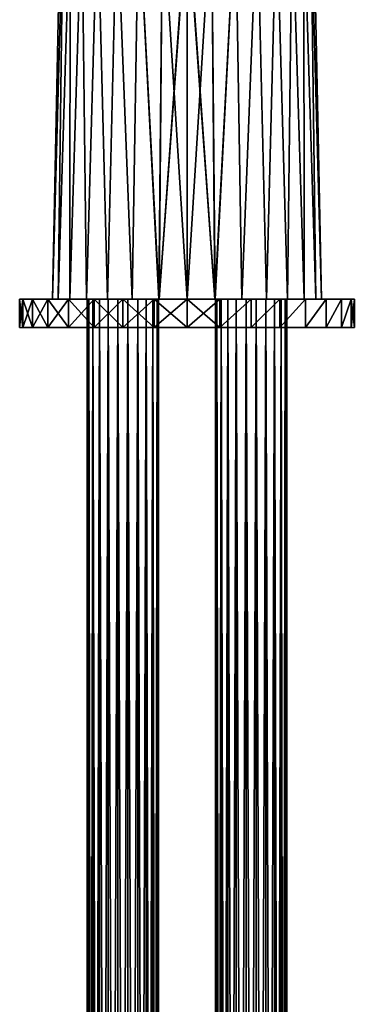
# Model space of a CAD drawing. Header units: millimetres. Extents: x -24 to 24, y -375 to 177.
# Tile 2 of 14: x -24 to 24, y -99 to 39. Entities that reach past the tile are written whole.
import ezdxf

# ---------------------------------------------------------------- set-up
doc = ezdxf.new("R2010")
doc.units = ezdxf.units.MM
doc.header["$LTSCALE"] = 101.851852
for name, color, linetype in [('1', 7, 'CONTINUOUS'), ('10', 7, 'CONTINUOUS'), ('11', 7, 'CONTINUOUS'), ('12', 7, 'CONTINUOUS'), ('13', 7, 'CONTINUOUS'), ('14', 7, 'CONTINUOUS'), ('2', 7, 'CONTINUOUS'), ('3', 7, 'CONTINUOUS'), ('4', 7, 'CONTINUOUS'), ('5', 7, 'CONTINUOUS')]:
    doc.layers.add(name, color=color, linetype=linetype)

msp = doc.modelspace()

# ---------------------------------------------------------------- linework, layer by layer
at = {"layer": '1', "color": 7, "linetype": 'CONTINUOUS', "true_color": 0xa2afbf}
for points in [[(-14, -375), (-14, 0), (-13.8, 0, -1.41), (-14, -375)], [(-14, -375), (-13.8, 0, -1.41), (-13.8, -375, -1.41), (-14, -375)], [(-13.8, 0, -1.41), (-13.21, 0, -2.7), (-13.8, -375, -1.41), (-13.8, 0, -1.41)], [(-13.8, -375, -1.41), (-13.21, 0, -2.7), (-13.21, -375, -2.7), (-13.8, -375, -1.41)], [(-13.21, 0, -2.7), (-12.27, 0, -3.78), (-13.21, -375, -2.7), (-13.21, 0, -2.7)], [(-13.21, -375, -2.7), (-12.27, 0, -3.78), (-12.27, -375, -3.78), (-13.21, -375, -2.7)], [(-12.27, 0, -3.78), (-11.08, 0, -4.55), (-12.27, -375, -3.78), (-12.27, 0, -3.78)], [(-12.27, -375, -3.78), (-11.08, 0, -4.55), (-11.08, -375, -4.55), (-12.27, -375, -3.78)], [(-11.08, 0, -4.55), (-9.71, 0, -4.95), (-11.08, -375, -4.55), (-11.08, 0, -4.55)], [(-11.08, -375, -4.55), (-9.71, 0, -4.95), (-9.71, -375, -4.95), (-11.08, -375, -4.55)], [(-9.71, 0, -4.95), (-8.29, 0, -4.95), (-9.71, -375, -4.95), (-9.71, 0, -4.95)], [(-9.71, -375, -4.95), (-8.29, 0, -4.95), (-8.29, -375, -4.95), (-9.71, -375, -4.95)], [(-8.29, 0, -4.95), (-6.92, 0, -4.55), (-8.29, -375, -4.95), (-8.29, 0, -4.95)], [(-8.29, -375, -4.95), (-6.92, 0, -4.55), (-6.92, -375, -4.55), (-8.29, -375, -4.95)], [(-6.92, 0, -4.55), (-5.73, 0, -3.78), (-6.92, -375, -4.55), (-6.92, 0, -4.55)], [(-6.92, -375, -4.55), (-5.73, 0, -3.78), (-5.73, -375, -3.78), (-6.92, -375, -4.55)], [(-5.73, 0, -3.78), (-4.79, 0, -2.7), (-5.73, -375, -3.78), (-5.73, 0, -3.78)], [(-5.73, -375, -3.78), (-4.79, 0, -2.7), (-4.79, -375, -2.7), (-5.73, -375, -3.78)], [(-4.79, 0, -2.7), (-4.2, 0, -1.41), (-4.79, -375, -2.7), (-4.79, 0, -2.7)], [(-4.79, -375, -2.7), (-4.2, 0, -1.41), (-4.2, -375, -1.41), (-4.79, -375, -2.7)], [(-4, 0), (-4, -375), (-4.2, -375, -1.41), (-4, 0)], [(-4.2, 0, -1.41), (-4, 0), (-4.2, -375, -1.41), (-4.2, 0, -1.41)]]:
    msp.add_3dface(points, dxfattribs=at)
at = {"layer": '10', "color": 7, "linetype": 'CONTINUOUS', "true_color": 0xe0f2ff}
for points in [[(-17.41, 55, 3.46), (-17.75, 55), (-18.9, 0, 1.99), (-17.41, 55, 3.46)], [(-18.07, 0, 5.88), (-17.41, 55, 3.46), (-18.9, 0, 1.99), (-18.07, 0, 5.88)], [(-17.75, 55), (-17.41, 55, -3.46), (-18.9, 0, -1.99), (-17.75, 55)], [(-18.9, 0, 1.99), (-17.75, 55), (-18.9, 0, -1.99), (-18.9, 0, 1.99)], [(-18.9, 0, -1.99), (-17.41, 55, -3.46), (-18.07, 0, -5.88), (-18.9, 0, -1.99)], [(-16.4, 55, 6.79), (-17.41, 55, 3.46), (-18.07, 0, 5.88), (-16.4, 55, 6.79)], [(-16.45, 0, 9.51), (-16.4, 55, 6.79), (-18.07, 0, 5.88), (-16.45, 0, 9.51)], [(-17.41, 55, -3.46), (-16.4, 55, -6.79), (-18.07, 0, -5.88), (-17.41, 55, -3.46)], [(-18.07, 0, -5.88), (-16.4, 55, -6.79), (-16.45, 0, -9.51), (-18.07, 0, -5.88)], [(-14.76, 55, 9.86), (-16.4, 55, 6.79), (-16.45, 0, 9.51), (-14.76, 55, 9.86)], [(-14.11, 0, 12.72), (-14.76, 55, 9.86), (-16.45, 0, 9.51), (-14.11, 0, 12.72)], [(-16.4, 55, -6.79), (-14.76, 55, -9.86), (-16.45, 0, -9.51), (-16.4, 55, -6.79)], [(-16.45, 0, -9.51), (-14.76, 55, -9.86), (-14.11, 0, -12.72), (-16.45, 0, -9.51)], [(-12.55, 55, 12.55), (-14.76, 55, 9.86), (-14.11, 0, 12.72), (-12.55, 55, 12.55)], [(-14.76, 55, -9.86), (-12.55, 55, -12.55), (-14.11, 0, -12.72), (-14.76, 55, -9.86)], [(-11.16, 0, 15.38), (-12.55, 55, 12.55), (-14.11, 0, 12.72), (-11.16, 0, 15.38)], [(-14.11, 0, -12.72), (-12.55, 55, -12.55), (-11.16, 0, -15.38), (-14.11, 0, -12.72)], [(-9.86, 55, 14.76), (-12.55, 55, 12.55), (-11.16, 0, 15.38), (-9.86, 55, 14.76)], [(-12.55, 55, -12.55), (-9.86, 55, -14.76), (-11.16, 0, -15.38), (-12.55, 55, -12.55)], [(-7.72, 0, 17.36), (-9.86, 55, 14.76), (-11.16, 0, 15.38), (-7.72, 0, 17.36)], [(-11.16, 0, -15.38), (-9.86, 55, -14.76), (-7.71, 0, -17.37), (-11.16, 0, -15.38)], [(-6.79, 55, 16.4), (-9.86, 55, 14.76), (-7.72, 0, 17.36), (-6.79, 55, 16.4)], [(-9.86, 55, -14.76), (-6.79, 55, -16.4), (-7.71, 0, -17.37), (-9.86, 55, -14.76)], [(-3.94, 0, 18.59), (-6.79, 55, 16.4), (-7.72, 0, 17.36), (-3.94, 0, 18.59)], [(-7.71, 0, -17.37), (-6.79, 55, -16.4), (-3.93, 0, -18.59), (-7.71, 0, -17.37)], [(-3.46, 55, 17.41), (-6.79, 55, 16.4), (-3.94, 0, 18.59), (-3.46, 55, 17.41)], [(-6.79, 55, -16.4), (-3.46, 55, -17.41), (-3.93, 0, -18.59), (-6.79, 55, -16.4)], [(0, 0, 19), (-3.46, 55, 17.41), (-3.94, 0, 18.59), (0, 0, 19)], [(-3.46, 55, -17.41), (0, 54.99, -17.75), (-3.93, 0, -18.59), (-3.46, 55, -17.41)], [(-3.93, 0, -18.59), (0, 54.99, -17.75), (0, 54.2, -17.77), (-3.93, 0, -18.59)], [(0, 0, -19), (-3.93, 0, -18.59), (0, 54.2, -17.77), (0, 0, -19)], [(0, 54.2, 17.77), (-3.46, 55, 17.41), (0, 0, 19), (0, 54.2, 17.77)]]:
    msp.add_3dface(points, dxfattribs=at)
at = {"layer": '11', "color": 7, "linetype": 'CONTINUOUS', "true_color": 0xe0f2ff}
for points in [[(0, 54.99, 17.75), (3.93, 0, 18.59), (3.46, 55, 17.41), (0, 54.99, 17.75)], [(0, 0, -19), (0, 54.2, -17.77), (3.46, 55, -17.41), (0, 0, -19)], [(3.94, 0, -18.59), (0, 0, -19), (3.46, 55, -17.41), (3.94, 0, -18.59)], [(0, 54.99, 17.75), (0, 54.2, 17.77), (3.93, 0, 18.59), (0, 54.99, 17.75)], [(0, 54.2, 17.77), (0, 0, 19), (3.93, 0, 18.59), (0, 54.2, 17.77)], [(6.79, 55, -16.4), (3.94, 0, -18.59), (3.46, 55, -17.41), (6.79, 55, -16.4)], [(3.46, 55, 17.41), (3.93, 0, 18.59), (6.79, 55, 16.4), (3.46, 55, 17.41)], [(3.93, 0, 18.59), (7.71, 0, 17.37), (6.79, 55, 16.4), (3.93, 0, 18.59)], [(7.72, 0, -17.36), (3.94, 0, -18.59), (6.79, 55, -16.4), (7.72, 0, -17.36)], [(9.86, 55, -14.76), (7.72, 0, -17.36), (6.79, 55, -16.4), (9.86, 55, -14.76)], [(6.79, 55, 16.4), (7.71, 0, 17.37), (9.86, 55, 14.76), (6.79, 55, 16.4)], [(7.71, 0, 17.37), (11.16, 0, 15.38), (9.86, 55, 14.76), (7.71, 0, 17.37)], [(11.16, 0, -15.38), (7.72, 0, -17.36), (9.86, 55, -14.76), (11.16, 0, -15.38)], [(12.55, 55, -12.55), (11.16, 0, -15.38), (9.86, 55, -14.76), (12.55, 55, -12.55)], [(9.86, 55, 14.76), (11.16, 0, 15.38), (12.55, 55, 12.55), (9.86, 55, 14.76)], [(14.11, 0, -12.72), (11.16, 0, -15.38), (12.55, 55, -12.55), (14.11, 0, -12.72)], [(11.16, 0, 15.38), (14.11, 0, 12.72), (12.55, 55, 12.55), (11.16, 0, 15.38)], [(14.76, 55, -9.86), (14.11, 0, -12.72), (12.55, 55, -12.55), (14.76, 55, -9.86)], [(12.55, 55, 12.55), (14.11, 0, 12.72), (14.76, 55, 9.86), (12.55, 55, 12.55)], [(16.45, 0, -9.51), (14.11, 0, -12.72), (14.76, 55, -9.86), (16.45, 0, -9.51)], [(14.11, 0, 12.72), (16.45, 0, 9.51), (14.76, 55, 9.86), (14.11, 0, 12.72)], [(16.4, 55, -6.79), (16.45, 0, -9.51), (14.76, 55, -9.86), (16.4, 55, -6.79)], [(14.76, 55, 9.86), (16.45, 0, 9.51), (16.4, 55, 6.79), (14.76, 55, 9.86)], [(18.07, 0, -5.88), (16.45, 0, -9.51), (16.4, 55, -6.79), (18.07, 0, -5.88)], [(17.41, 55, -3.46), (18.07, 0, -5.88), (16.4, 55, -6.79), (17.41, 55, -3.46)], [(16.45, 0, 9.51), (18.07, 0, 5.88), (16.4, 55, 6.79), (16.45, 0, 9.51)], [(16.4, 55, 6.79), (18.07, 0, 5.88), (17.41, 55, 3.46), (16.4, 55, 6.79)], [(18.9, 0, -1.99), (18.07, 0, -5.88), (17.41, 55, -3.46), (18.9, 0, -1.99)], [(17.75, 55), (18.9, 0, -1.99), (17.41, 55, -3.46), (17.75, 55)], [(18.07, 0, 5.88), (18.9, 0, 1.99), (17.41, 55, 3.46), (18.07, 0, 5.88)], [(17.41, 55, 3.46), (18.9, 0, 1.99), (17.75, 55), (17.41, 55, 3.46)], [(18.9, 0, 1.99), (18.9, 0, -1.99), (17.75, 55), (18.9, 0, 1.99)]]:
    msp.add_3dface(points, dxfattribs=at)
at = {"layer": '12', "color": 7, "linetype": 'CONTINUOUS', "true_color": 0xe0f2ff}
for points in [[(-23.05, -4, -4.59), (-23.5, -4), (-23.05, 0, -4.59), (-23.05, -4, -4.59)], [(-23.5, -4), (-23.05, -4, 4.59), (-23.5, 0), (-23.5, -4)], [(-23.05, 0, -4.59), (-23.5, -4), (-23.5, 0), (-23.05, 0, -4.59)], [(-23.5, 0), (-23.05, -4, 4.59), (-23.05, 0, 4.59), (-23.5, 0)], [(-21.71, -4, -8.99), (-23.05, -4, -4.59), (-21.71, 0, -9), (-21.71, -4, -8.99)], [(-21.71, 0, -9), (-23.05, -4, -4.59), (-23.05, 0, -4.59), (-21.71, 0, -9)], [(-23.05, -4, 4.59), (-21.71, -4, 8.99), (-23.05, 0, 4.59), (-23.05, -4, 4.59)], [(-23.05, 0, 4.59), (-21.71, -4, 8.99), (-21.71, 0, 9), (-23.05, 0, 4.59)], [(-19.54, -4, -13.06), (-21.71, -4, -8.99), (-19.54, 0, -13.06), (-19.54, -4, -13.06)], [(-19.54, 0, -13.06), (-21.71, -4, -8.99), (-21.71, 0, -9), (-19.54, 0, -13.06)], [(-21.71, -4, 8.99), (-19.54, -4, 13.06), (-21.71, 0, 9), (-21.71, -4, 8.99)], [(-21.71, 0, 9), (-19.54, -4, 13.06), (-19.54, 0, 13.06), (-21.71, 0, 9)], [(-16.62, -4, -16.62), (-19.54, -4, -13.06), (-16.62, 0, -16.62), (-16.62, -4, -16.62)], [(-16.62, 0, -16.62), (-19.54, -4, -13.06), (-19.54, 0, -13.06), (-16.62, 0, -16.62)], [(-19.54, -4, 13.06), (-16.62, -4, 16.62), (-19.54, 0, 13.06), (-19.54, -4, 13.06)], [(-19.54, 0, 13.06), (-16.62, -4, 16.62), (-16.62, 0, 16.62), (-19.54, 0, 13.06)], [(-13.06, -4, -19.54), (-16.62, -4, -16.62), (-13.06, 0, -19.54), (-13.06, -4, -19.54)], [(-13.06, 0, -19.54), (-16.62, -4, -16.62), (-16.62, 0, -16.62), (-13.06, 0, -19.54)], [(-16.62, -4, 16.62), (-13.06, -4, 19.54), (-16.62, 0, 16.62), (-16.62, -4, 16.62)], [(-16.62, 0, 16.62), (-13.06, -4, 19.54), (-13.06, 0, 19.54), (-16.62, 0, 16.62)], [(-8.99, -4, -21.71), (-13.06, -4, -19.54), (-9, 0, -21.71), (-8.99, -4, -21.71)], [(-9, 0, -21.71), (-13.06, -4, -19.54), (-13.06, 0, -19.54), (-9, 0, -21.71)], [(-13.06, -4, 19.54), (-8.99, -4, 21.71), (-13.06, 0, 19.54), (-13.06, -4, 19.54)], [(-13.06, 0, 19.54), (-8.99, -4, 21.71), (-9, 0, 21.71), (-13.06, 0, 19.54)], [(-4.59, 0, -23.05), (-8.99, -4, -21.71), (-9, 0, -21.71), (-4.59, 0, -23.05)], [(-8.99, -4, 21.71), (-4.59, -4, 23.05), (-9, 0, 21.71), (-8.99, -4, 21.71)], [(-9, 0, 21.71), (-4.59, -4, 23.05), (-4.59, 0, 23.05), (-9, 0, 21.71)], [(-4.59, -4, -23.05), (-8.99, -4, -21.71), (-4.59, 0, -23.05), (-4.59, -4, -23.05)], [(-4.59, -4, 23.05), (0, -4, 23.5), (-4.59, 0, 23.05), (-4.59, -4, 23.05)], [(-4.59, 0, 23.05), (0, -4, 23.5), (0, 0, 23.5), (-4.59, 0, 23.05)], [(0, -4, -23.5), (-4.59, -4, -23.05), (0, 0, -23.5), (0, -4, -23.5)], [(0, 0, -23.5), (-4.59, -4, -23.05), (-4.59, 0, -23.05), (0, 0, -23.5)]]:
    msp.add_3dface(points, dxfattribs=at)
at = {"layer": '13', "color": 7, "linetype": 'CONTINUOUS', "true_color": 0xe0f2ff}
for points in [[(0, -4, 23.5), (4.59, -4, 23.05), (0, 0, 23.5), (0, -4, 23.5)], [(0, 0, 23.5), (4.59, -4, 23.05), (4.59, 0, 23.05), (0, 0, 23.5)], [(4.59, -4, -23.05), (0, -4, -23.5), (4.59, 0, -23.05), (4.59, -4, -23.05)], [(0, -4, -23.5), (0, 0, -23.5), (4.59, 0, -23.05), (0, -4, -23.5)], [(4.59, -4, 23.05), (8.99, -4, 21.71), (9, 0, 21.71), (4.59, -4, 23.05)], [(4.59, 0, 23.05), (4.59, -4, 23.05), (9, 0, 21.71), (4.59, 0, 23.05)], [(8.99, -4, -21.71), (4.59, -4, -23.05), (9, 0, -21.71), (8.99, -4, -21.71)], [(9, 0, -21.71), (4.59, -4, -23.05), (4.59, 0, -23.05), (9, 0, -21.71)], [(8.99, -4, 21.71), (13.06, -4, 19.54), (13.06, 0, 19.54), (8.99, -4, 21.71)], [(9, 0, 21.71), (8.99, -4, 21.71), (13.06, 0, 19.54), (9, 0, 21.71)], [(13.06, -4, -19.54), (8.99, -4, -21.71), (13.06, 0, -19.54), (13.06, -4, -19.54)], [(13.06, 0, -19.54), (8.99, -4, -21.71), (9, 0, -21.71), (13.06, 0, -19.54)], [(13.06, -4, 19.54), (16.62, -4, 16.62), (16.62, 0, 16.62), (13.06, -4, 19.54)], [(13.06, 0, 19.54), (13.06, -4, 19.54), (16.62, 0, 16.62), (13.06, 0, 19.54)], [(16.62, -4, -16.62), (13.06, -4, -19.54), (16.62, 0, -16.62), (16.62, -4, -16.62)], [(16.62, 0, -16.62), (13.06, -4, -19.54), (13.06, 0, -19.54), (16.62, 0, -16.62)], [(16.62, -4, 16.62), (19.54, -4, 13.06), (19.54, 0, 13.06), (16.62, -4, 16.62)], [(16.62, 0, 16.62), (16.62, -4, 16.62), (19.54, 0, 13.06), (16.62, 0, 16.62)], [(19.54, -4, -13.06), (16.62, -4, -16.62), (19.54, 0, -13.06), (19.54, -4, -13.06)], [(19.54, 0, -13.06), (16.62, -4, -16.62), (16.62, 0, -16.62), (19.54, 0, -13.06)], [(19.54, -4, 13.06), (21.71, -4, 8.99), (21.71, 0, 9), (19.54, -4, 13.06)], [(19.54, 0, 13.06), (19.54, -4, 13.06), (21.71, 0, 9), (19.54, 0, 13.06)], [(21.71, -4, -8.99), (19.54, -4, -13.06), (21.71, 0, -9), (21.71, -4, -8.99)], [(21.71, 0, -9), (19.54, -4, -13.06), (19.54, 0, -13.06), (21.71, 0, -9)], [(21.71, -4, 8.99), (23.05, -4, 4.59), (23.05, 0, 4.59), (21.71, -4, 8.99)], [(21.71, 0, 9), (21.71, -4, 8.99), (23.05, 0, 4.59), (21.71, 0, 9)], [(23.05, -4, -4.59), (21.71, -4, -8.99), (23.05, 0, -4.59), (23.05, -4, -4.59)], [(23.05, 0, -4.59), (21.71, -4, -8.99), (21.71, 0, -9), (23.05, 0, -4.59)], [(23.05, -4, 4.59), (23.5, -4), (23.5, 0, 0), (23.05, -4, 4.59)], [(23.05, 0, 4.59), (23.05, -4, 4.59), (23.5, 0, 0), (23.05, 0, 4.59)], [(23.5, -4), (23.05, -4, -4.59), (23.05, 0, -4.59), (23.5, -4)], [(23.5, 0, 0), (23.5, -4), (23.05, 0, -4.59), (23.5, 0, 0)]]:
    msp.add_3dface(points, dxfattribs=at)
at = {"layer": '14', "color": 7, "linetype": 'CONTINUOUS', "true_color": 0xe0f2ff}
for points in [[(-23.05, 0, -4.59), (-23.5, 0), (-23.05, 0, 4.59), (-23.05, 0, -4.59)], [(-21.71, 0, -9), (-23.05, 0, -4.59), (-21.71, 0, 9), (-21.71, 0, -9)], [(-23.05, 0, -4.59), (-23.05, 0, 4.59), (-21.71, 0, 9), (-23.05, 0, -4.59)], [(-19.54, 0, -13.06), (-21.71, 0, -9), (-19.54, 0, 13.06), (-19.54, 0, -13.06)], [(-21.71, 0, -9), (-21.71, 0, 9), (-19.54, 0, 13.06), (-21.71, 0, -9)], [(-18.9, 0, 1.99), (-18.9, 0, -1.99), (-19.54, 0, -13.06), (-18.9, 0, 1.99)], [(-18.9, 0, 1.99), (-19.54, 0, -13.06), (-19.54, 0, 13.06), (-18.9, 0, 1.99)], [(-18.9, 0, 1.99), (-19.54, 0, 13.06), (-16.62, 0, 16.62), (-18.9, 0, 1.99)], [(-18.9, 0, -1.99), (-18.07, 0, -5.88), (-19.54, 0, -13.06), (-18.9, 0, -1.99)], [(-18.07, 0, -5.88), (-16.62, 0, -16.62), (-19.54, 0, -13.06), (-18.07, 0, -5.88)], [(-18.07, 0, 5.88), (-18.9, 0, 1.99), (-16.62, 0, 16.62), (-18.07, 0, 5.88)], [(-16.45, 0, 9.51), (-18.07, 0, 5.88), (-16.62, 0, 16.62), (-16.45, 0, 9.51)], [(-18.07, 0, -5.88), (-16.45, 0, -9.51), (-16.62, 0, -16.62), (-18.07, 0, -5.88)], [(-16.45, 0, 9.51), (-16.62, 0, 16.62), (-13.06, 0, 19.54), (-16.45, 0, 9.51)], [(-16.45, 0, -9.51), (-14.11, 0, -12.72), (-16.62, 0, -16.62), (-16.45, 0, -9.51)], [(-14.11, 0, -12.72), (-13.06, 0, -19.54), (-16.62, 0, -16.62), (-14.11, 0, -12.72)], [(-14.11, 0, 12.72), (-16.45, 0, 9.51), (-13.06, 0, 19.54), (-14.11, 0, 12.72)], [(-11.16, 0, 15.38), (-14.11, 0, 12.72), (-13.06, 0, 19.54), (-11.16, 0, 15.38)], [(-14.11, 0, -12.72), (-11.16, 0, -15.38), (-13.06, 0, -19.54), (-14.11, 0, -12.72)], [(-11.16, 0, 15.38), (-13.06, 0, 19.54), (-9, 0, 21.71), (-11.16, 0, 15.38)], [(-11.16, 0, -15.38), (-9, 0, -21.71), (-13.06, 0, -19.54), (-11.16, 0, -15.38)], [(-7.72, 0, 17.36), (-11.16, 0, 15.38), (-9, 0, 21.71), (-7.72, 0, 17.36)], [(-11.16, 0, -15.38), (-7.71, 0, -17.37), (-9, 0, -21.71), (-11.16, 0, -15.38)], [(-7.72, 0, 17.36), (-9, 0, 21.71), (-4.59, 0, 23.05), (-7.72, 0, 17.36)], [(-7.71, 0, -17.37), (-4.59, 0, -23.05), (-9, 0, -21.71), (-7.71, 0, -17.37)], [(-3.94, 0, 18.59), (-7.72, 0, 17.36), (-4.59, 0, 23.05), (-3.94, 0, 18.59)], [(-7.71, 0, -17.37), (-3.93, 0, -18.59), (-4.59, 0, -23.05), (-7.71, 0, -17.37)], [(-3.94, 0, 18.59), (-4.59, 0, 23.05), (0, 0, 23.5), (-3.94, 0, 18.59)], [(-3.93, 0, -18.59), (0, 0, -19), (-4.59, 0, -23.05), (-3.93, 0, -18.59)], [(0, 0, -19), (0, 0, -23.5), (-4.59, 0, -23.05), (0, 0, -19)], [(0, 0, 19), (-3.94, 0, 18.59), (0, 0, 23.5), (0, 0, 19)], [(3.93, 0, 18.59), (0, 0, 19), (4.59, 0, 23.05), (3.93, 0, 18.59)], [(0, 0, 19), (0, 0, 23.5), (4.59, 0, 23.05), (0, 0, 19)], [(0, 0, -19), (3.94, 0, -18.59), (0, 0, -23.5), (0, 0, -19)], [(0, 0, -23.5), (3.94, 0, -18.59), (4.59, 0, -23.05), (0, 0, -23.5)], [(7.71, 0, 17.37), (3.93, 0, 18.59), (4.59, 0, 23.05), (7.71, 0, 17.37)], [(3.94, 0, -18.59), (7.72, 0, -17.36), (4.59, 0, -23.05), (3.94, 0, -18.59)], [(7.72, 0, -17.36), (9, 0, -21.71), (4.59, 0, -23.05), (7.72, 0, -17.36)], [(7.71, 0, 17.37), (4.59, 0, 23.05), (9, 0, 21.71), (7.71, 0, 17.37)], [(11.16, 0, 15.38), (7.71, 0, 17.37), (9, 0, 21.71), (11.16, 0, 15.38)], [(7.72, 0, -17.36), (11.16, 0, -15.38), (9, 0, -21.71), (7.72, 0, -17.36)], [(11.16, 0, -15.38), (13.06, 0, -19.54), (9, 0, -21.71), (11.16, 0, -15.38)], [(11.16, 0, 15.38), (9, 0, 21.71), (13.06, 0, 19.54), (11.16, 0, 15.38)], [(11.16, 0, -15.38), (14.11, 0, -12.72), (13.06, 0, -19.54), (11.16, 0, -15.38)], [(14.11, 0, 12.72), (11.16, 0, 15.38), (13.06, 0, 19.54), (14.11, 0, 12.72)], [(14.11, 0, -12.72), (16.45, 0, -9.51), (13.06, 0, -19.54), (14.11, 0, -12.72)], [(16.45, 0, -9.51), (16.62, 0, -16.62), (13.06, 0, -19.54), (16.45, 0, -9.51)], [(14.11, 0, 12.72), (13.06, 0, 19.54), (16.62, 0, 16.62), (14.11, 0, 12.72)], [(16.45, 0, 9.51), (14.11, 0, 12.72), (16.62, 0, 16.62), (16.45, 0, 9.51)], [(16.45, 0, -9.51), (18.07, 0, -5.88), (16.62, 0, -16.62), (16.45, 0, -9.51)], [(18.07, 0, 5.88), (16.45, 0, 9.51), (16.62, 0, 16.62), (18.07, 0, 5.88)], [(18.07, 0, -5.88), (18.9, 0, -1.99), (16.62, 0, -16.62), (18.07, 0, -5.88)], [(18.9, 0, -1.99), (19.54, 0, -13.06), (16.62, 0, -16.62), (18.9, 0, -1.99)], [(18.07, 0, 5.88), (16.62, 0, 16.62), (19.54, 0, 13.06), (18.07, 0, 5.88)], [(18.9, 0, 1.99), (18.07, 0, 5.88), (19.54, 0, 13.06), (18.9, 0, 1.99)], [(18.9, 0, -1.99), (18.9, 0, 1.99), (19.54, 0, 13.06), (18.9, 0, -1.99)], [(18.9, 0, -1.99), (19.54, 0, 13.06), (19.54, 0, -13.06), (18.9, 0, -1.99)], [(19.54, 0, 13.06), (21.71, 0, 9), (19.54, 0, -13.06), (19.54, 0, 13.06)], [(21.71, 0, 9), (21.71, 0, -9), (19.54, 0, -13.06), (21.71, 0, 9)], [(21.71, 0, 9), (23.05, 0, 4.59), (21.71, 0, -9), (21.71, 0, 9)], [(23.05, 0, 4.59), (23.05, 0, -4.59), (21.71, 0, -9), (23.05, 0, 4.59)], [(23.05, 0, 4.59), (23.5, 0, 0), (23.05, 0, -4.59), (23.05, 0, 4.59)]]:
    msp.add_3dface(points, dxfattribs=at)
at = {"layer": '2', "color": 7, "linetype": 'CONTINUOUS', "true_color": 0xa2afbf}
for points in [[(-13.8, 0, 1.41), (-14, 0), (-13.8, -375, 1.41), (-13.8, 0, 1.41)], [(-13.8, -375, 1.41), (-14, 0), (-14, -375), (-13.8, -375, 1.41)], [(-13.21, 0, 2.7), (-13.8, 0, 1.41), (-13.21, -375, 2.7), (-13.21, 0, 2.7)], [(-13.21, -375, 2.7), (-13.8, 0, 1.41), (-13.8, -375, 1.41), (-13.21, -375, 2.7)], [(-12.27, 0, 3.78), (-13.21, 0, 2.7), (-12.27, -375, 3.78), (-12.27, 0, 3.78)], [(-12.27, -375, 3.78), (-13.21, 0, 2.7), (-13.21, -375, 2.7), (-12.27, -375, 3.78)], [(-11.08, 0, 4.55), (-12.27, 0, 3.78), (-11.08, -375, 4.55), (-11.08, 0, 4.55)], [(-11.08, -375, 4.55), (-12.27, 0, 3.78), (-12.27, -375, 3.78), (-11.08, -375, 4.55)], [(-9.71, 0, 4.95), (-11.08, 0, 4.55), (-9.71, -375, 4.95), (-9.71, 0, 4.95)], [(-9.71, -375, 4.95), (-11.08, 0, 4.55), (-11.08, -375, 4.55), (-9.71, -375, 4.95)], [(-8.29, 0, 4.95), (-9.71, 0, 4.95), (-8.29, -375, 4.95), (-8.29, 0, 4.95)], [(-8.29, -375, 4.95), (-9.71, 0, 4.95), (-9.71, -375, 4.95), (-8.29, -375, 4.95)], [(-6.92, 0, 4.55), (-8.29, 0, 4.95), (-6.92, -375, 4.55), (-6.92, 0, 4.55)], [(-6.92, -375, 4.55), (-8.29, 0, 4.95), (-8.29, -375, 4.95), (-6.92, -375, 4.55)], [(-5.73, 0, 3.78), (-6.92, 0, 4.55), (-5.73, -375, 3.78), (-5.73, 0, 3.78)], [(-5.73, -375, 3.78), (-6.92, 0, 4.55), (-6.92, -375, 4.55), (-5.73, -375, 3.78)], [(-4.79, 0, 2.7), (-5.73, 0, 3.78), (-4.79, -375, 2.7), (-4.79, 0, 2.7)], [(-4.79, -375, 2.7), (-5.73, 0, 3.78), (-5.73, -375, 3.78), (-4.79, -375, 2.7)], [(-4.2, 0, 1.41), (-4.79, 0, 2.7), (-4.2, -375, 1.41), (-4.2, 0, 1.41)], [(-4.2, -375, 1.41), (-4.79, 0, 2.7), (-4.79, -375, 2.7), (-4.2, -375, 1.41)], [(-4, 0), (-4.2, 0, 1.41), (-4, -375), (-4, 0)], [(-4, -375), (-4.2, 0, 1.41), (-4.2, -375, 1.41), (-4, -375)]]:
    msp.add_3dface(points, dxfattribs=at)
at = {"layer": '3', "color": 7, "linetype": 'CONTINUOUS', "true_color": 0xa2afbf}
for points in [[(4, -375), (4, 0), (4.2, 0, -1.41), (4, -375)], [(4, -375), (4.2, 0, -1.41), (4.2, -375, -1.41), (4, -375)], [(4.2, 0, -1.41), (4.79, 0, -2.7), (4.2, -375, -1.41), (4.2, 0, -1.41)], [(4.2, -375, -1.41), (4.79, 0, -2.7), (4.79, -375, -2.7), (4.2, -375, -1.41)], [(4.79, 0, -2.7), (5.73, 0, -3.78), (4.79, -375, -2.7), (4.79, 0, -2.7)], [(4.79, -375, -2.7), (5.73, 0, -3.78), (5.73, -375, -3.78), (4.79, -375, -2.7)], [(5.73, 0, -3.78), (6.92, 0, -4.55), (5.73, -375, -3.78), (5.73, 0, -3.78)], [(5.73, -375, -3.78), (6.92, 0, -4.55), (6.92, -375, -4.55), (5.73, -375, -3.78)], [(6.92, 0, -4.55), (8.29, 0, -4.95), (6.92, -375, -4.55), (6.92, 0, -4.55)], [(6.92, -375, -4.55), (8.29, 0, -4.95), (8.29, -375, -4.95), (6.92, -375, -4.55)], [(8.29, 0, -4.95), (9.71, 0, -4.95), (8.29, -375, -4.95), (8.29, 0, -4.95)], [(8.29, -375, -4.95), (9.71, 0, -4.95), (9.71, -375, -4.95), (8.29, -375, -4.95)], [(9.71, 0, -4.95), (11.08, 0, -4.55), (9.71, -375, -4.95), (9.71, 0, -4.95)], [(9.71, -375, -4.95), (11.08, 0, -4.55), (11.08, -375, -4.55), (9.71, -375, -4.95)], [(11.08, 0, -4.55), (12.27, 0, -3.78), (11.08, -375, -4.55), (11.08, 0, -4.55)], [(11.08, -375, -4.55), (12.27, 0, -3.78), (12.27, -375, -3.78), (11.08, -375, -4.55)], [(12.27, 0, -3.78), (13.21, 0, -2.7), (12.27, -375, -3.78), (12.27, 0, -3.78)], [(12.27, -375, -3.78), (13.21, 0, -2.7), (13.21, -375, -2.7), (12.27, -375, -3.78)], [(13.21, 0, -2.7), (13.8, 0, -1.41), (13.21, -375, -2.7), (13.21, 0, -2.7)], [(13.21, -375, -2.7), (13.8, 0, -1.41), (13.8, -375, -1.41), (13.21, -375, -2.7)], [(14, 0), (14, -375), (13.8, -375, -1.41), (14, 0)], [(13.8, 0, -1.41), (14, 0), (13.8, -375, -1.41), (13.8, 0, -1.41)]]:
    msp.add_3dface(points, dxfattribs=at)
at = {"layer": '4', "color": 7, "linetype": 'CONTINUOUS', "true_color": 0xa2afbf}
for points in [[(4.2, 0, 1.41), (4, 0), (4.2, -375, 1.41), (4.2, 0, 1.41)], [(4.2, -375, 1.41), (4, 0), (4, -375), (4.2, -375, 1.41)], [(4.79, 0, 2.7), (4.2, 0, 1.41), (4.79, -375, 2.7), (4.79, 0, 2.7)], [(4.79, -375, 2.7), (4.2, 0, 1.41), (4.2, -375, 1.41), (4.79, -375, 2.7)], [(5.73, 0, 3.78), (4.79, 0, 2.7), (5.73, -375, 3.78), (5.73, 0, 3.78)], [(5.73, -375, 3.78), (4.79, 0, 2.7), (4.79, -375, 2.7), (5.73, -375, 3.78)], [(6.92, 0, 4.55), (5.73, 0, 3.78), (6.92, -375, 4.55), (6.92, 0, 4.55)], [(6.92, -375, 4.55), (5.73, 0, 3.78), (5.73, -375, 3.78), (6.92, -375, 4.55)], [(8.29, 0, 4.95), (6.92, 0, 4.55), (8.29, -375, 4.95), (8.29, 0, 4.95)], [(8.29, -375, 4.95), (6.92, 0, 4.55), (6.92, -375, 4.55), (8.29, -375, 4.95)], [(9.71, 0, 4.95), (8.29, 0, 4.95), (9.71, -375, 4.95), (9.71, 0, 4.95)], [(9.71, -375, 4.95), (8.29, 0, 4.95), (8.29, -375, 4.95), (9.71, -375, 4.95)], [(11.08, 0, 4.55), (9.71, 0, 4.95), (11.08, -375, 4.55), (11.08, 0, 4.55)], [(11.08, -375, 4.55), (9.71, 0, 4.95), (9.71, -375, 4.95), (11.08, -375, 4.55)], [(12.27, 0, 3.78), (11.08, 0, 4.55), (12.27, -375, 3.78), (12.27, 0, 3.78)], [(12.27, -375, 3.78), (11.08, 0, 4.55), (11.08, -375, 4.55), (12.27, -375, 3.78)], [(13.21, 0, 2.7), (12.27, 0, 3.78), (13.21, -375, 2.7), (13.21, 0, 2.7)], [(13.21, -375, 2.7), (12.27, 0, 3.78), (12.27, -375, 3.78), (13.21, -375, 2.7)], [(13.8, 0, 1.41), (13.21, 0, 2.7), (13.8, -375, 1.41), (13.8, 0, 1.41)], [(13.8, -375, 1.41), (13.21, 0, 2.7), (13.21, -375, 2.7), (13.8, -375, 1.41)], [(14, 0), (13.8, 0, 1.41), (14, -375), (14, 0)], [(14, -375), (13.8, 0, 1.41), (13.8, -375, 1.41), (14, -375)]]:
    msp.add_3dface(points, dxfattribs=at)
at = {"layer": '5', "color": 7, "linetype": 'CONTINUOUS', "true_color": 0xe0f2ff}
for points in [[(-23.5, -4), (-23.05, -4, -4.59), (-23.05, -4, 4.59), (-23.5, -4)], [(-23.05, -4, -4.59), (-21.71, -4, -8.99), (-23.05, -4, 4.59), (-23.05, -4, -4.59)], [(-23.05, -4, 4.59), (-21.71, -4, -8.99), (-21.71, -4, 8.99), (-23.05, -4, 4.59)], [(-21.71, -4, -8.99), (-19.54, -4, -13.06), (-21.71, -4, 8.99), (-21.71, -4, -8.99)], [(-21.71, -4, 8.99), (-19.54, -4, -13.06), (-19.54, -4, 13.06), (-21.71, -4, 8.99)], [(-19.54, -4, -13.06), (-16.62, -4, -16.62), (-19.54, -4, 13.06), (-19.54, -4, -13.06)], [(-19.54, -4, 13.06), (-16.62, -4, -16.62), (-16.62, -4, 16.62), (-19.54, -4, 13.06)], [(-16.62, -4, -16.62), (-13.06, -4, -19.54), (-16.62, -4, 16.62), (-16.62, -4, -16.62)], [(-16.62, -4, 16.62), (-13.06, -4, -19.54), (-13.06, -4, 19.54), (-16.62, -4, 16.62)], [(-13.06, -4, -19.54), (-8.99, -4, -21.71), (-13.06, -4, 19.54), (-13.06, -4, -19.54)], [(-13.06, -4, 19.54), (-8.99, -4, -21.71), (-8.99, -4, 21.71), (-13.06, -4, 19.54)], [(-8.99, -4, -21.71), (-4.59, -4, -23.05), (-8.99, -4, 21.71), (-8.99, -4, -21.71)], [(-8.99, -4, 21.71), (-4.59, -4, -23.05), (-4.59, -4, 23.05), (-8.99, -4, 21.71)], [(0, -4, -23.5), (0, -4, 23.5), (-4.59, -4, 23.05), (0, -4, -23.5)], [(-4.59, -4, -23.05), (0, -4, -23.5), (-4.59, -4, 23.05), (-4.59, -4, -23.05)], [(4.59, -4, 23.05), (0, -4, 23.5), (4.59, -4, -23.05), (4.59, -4, 23.05)], [(4.59, -4, -23.05), (0, -4, 23.5), (0, -4, -23.5), (4.59, -4, -23.05)], [(8.99, -4, 21.71), (4.59, -4, 23.05), (8.99, -4, -21.71), (8.99, -4, 21.71)], [(8.99, -4, -21.71), (4.59, -4, 23.05), (4.59, -4, -23.05), (8.99, -4, -21.71)], [(13.06, -4, 19.54), (8.99, -4, 21.71), (13.06, -4, -19.54), (13.06, -4, 19.54)], [(13.06, -4, -19.54), (8.99, -4, 21.71), (8.99, -4, -21.71), (13.06, -4, -19.54)], [(16.62, -4, 16.62), (13.06, -4, 19.54), (16.62, -4, -16.62), (16.62, -4, 16.62)], [(16.62, -4, -16.62), (13.06, -4, 19.54), (13.06, -4, -19.54), (16.62, -4, -16.62)], [(19.54, -4, 13.06), (16.62, -4, 16.62), (19.54, -4, -13.06), (19.54, -4, 13.06)], [(19.54, -4, -13.06), (16.62, -4, 16.62), (16.62, -4, -16.62), (19.54, -4, -13.06)], [(21.71, -4, 8.99), (19.54, -4, 13.06), (21.71, -4, -8.99), (21.71, -4, 8.99)], [(21.71, -4, -8.99), (19.54, -4, 13.06), (19.54, -4, -13.06), (21.71, -4, -8.99)], [(23.05, -4, 4.59), (21.71, -4, 8.99), (23.05, -4, -4.59), (23.05, -4, 4.59)], [(23.05, -4, -4.59), (21.71, -4, 8.99), (21.71, -4, -8.99), (23.05, -4, -4.59)], [(23.5, -4), (23.05, -4, 4.59), (23.05, -4, -4.59), (23.5, -4)]]:
    msp.add_3dface(points, dxfattribs=at)

doc.saveas('drawing.dxf')
